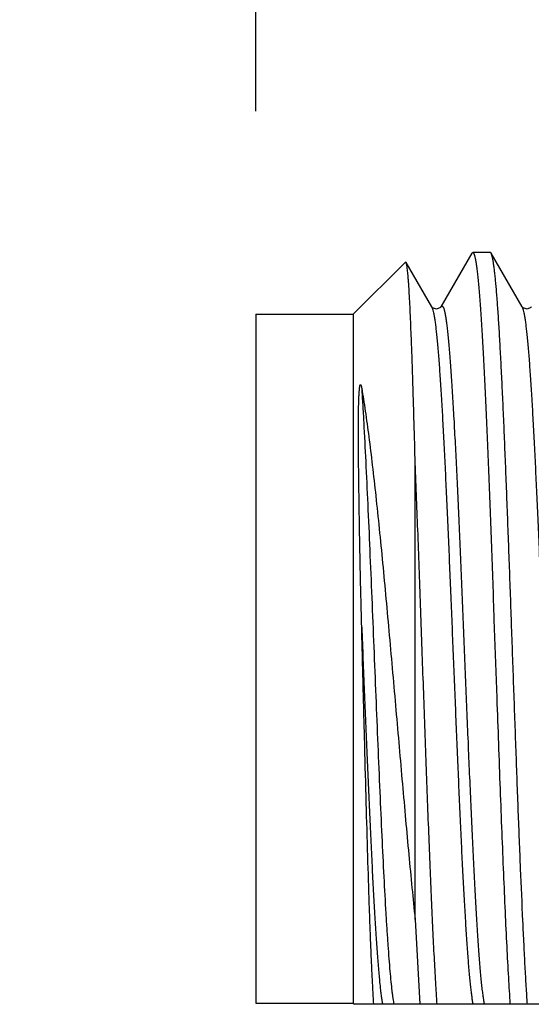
# Model space of a CAD drawing. Header units: inches. Extents: x 0.2 to 16.8, y 0.2 to 10.8.
# Tile 28 of 35: x 9.537 to 9.694, y 7.037 to 7.34. Entities that reach past the tile are written whole.
import ezdxf

# ---------------------------------------------------------------- set-up
doc = ezdxf.new("R2010")
doc.units = ezdxf.units.IN
doc.header["$LTSCALE"] = 0.935
doc.header["$MEASUREMENT"] = 0
doc.layers.get('0').update_dxf_attribs({"linetype": 'CONTINUOUS'})
doc.layers.add('DIMENSIONS', color=7, linetype='CONTINUOUS')
doc.styles.get("Standard").update_dxf_attribs({"font": 'txt', "width": 0.8})
doc.dimstyles.new('DIMSTYLE_1', dxfattribs={"dimtxt": 0.125, "dimasz": 0.18, "dimexe": 0.125, "dimexo": 0.0625, "dimgap": 0.03125, "dimtad": 0, "dimtih": 1, "dimtoh": 1, "dimzin": 4, "dimdsep": 46, "dimtxsty": 'STANDARD', "dimblk": '_FILLED', "dimblk1": '_FILLED', "dimblk2": '_FILLED', "dimcen": 0.09, "dimadec": 0, "dimazin": 0, "dimtp": 0.005, "dimtm": 0.005, "dimtfac": 1, "dimtofl": 0, "dimtmove": 0, "dimatfit": 3, "dimldrblk": '_FILLED', "dimfxl": 1, "dimtolj": 1, "dimtzin": 4, "dimarcsym": 0})

# ---------------------------------------------------------------- blocks, each defined once
blk = doc.blocks.new('*D14')
at = {"layer": 'DIMENSIONS', "color": 2, "linetype": 'CONTINUOUS'}
blk.add_line((9.60931, 7.31136), (9.60931, 9.05537), dxfattribs=at)
at = {"layer": 'DIMENSIONS', "color": 2, "linetype": 'CONTINUOUS', "insert": (9.54681, 9.11787), "char_height": 0.125, "width": 1.325, "attachment_point": 1, "rotation": 90, "line_spacing_factor": 0.9}
blk.add_mtext('4X .45{\\Ftxt.shx;\\W1.000000;\\H0.125000; }[11.4]', dxfattribs=at)
blk = doc.blocks.new('_FILLED')
at = {"color": 0, "linetype": 'BYBLOCK'}
blk.add_solid([(0, 0), (-1, 0.1736), (-1, -0.1736)], dxfattribs=at)

msp = doc.modelspace()

# ---------------------------------------------------------------- linework, layer by layer
at = {"color": 7, "linetype": 'CONTINUOUS'}
for p, q in [((9.67579, 7.26763), (9.66627, 7.25117)), ((9.67579, 7.26763), (9.67606, 7.26786)), ((9.68141, 7.26786), (9.67606, 7.26786)), ((9.68168, 7.26763), (9.68141, 7.26786)), ((9.6912, 7.25117), (9.68168, 7.26763)), ((9.63931, 7.24886), (9.65535, 7.2649)), ((9.65552, 7.26483), (9.65535, 7.2649)), ((9.66343, 7.25117), (9.65552, 7.26483)), ((9.66346, 7.25113), (9.66343, 7.25117)), ((9.69122, 7.25113), (9.6912, 7.25117)), ((9.60931, 7.24886), (9.60931, 7.03686)), ((9.60931, 7.24886), (9.63931, 7.24886)), ((9.63931, 7.24886), (9.63931, 7.03686)), ((9.65831, 7.06267), (9.65831, 7.20435)), ((9.68257, 7.15499), (9.68257, 7.15484)), ((9.68257, 7.15484), (9.68343, 7.13079)), ((9.65831, 7.06267), (9.65972, 7.03653)), ((9.60931, 7.03686), (9.63931, 7.03686)), ((9.63931, 7.03686), (9.63963, 7.03653)), ((9.84331, 7.03653), (9.63963, 7.03653))]:
    msp.add_line(p, q, dxfattribs=at)
at = {"color": 9, "linetype": 'CONTINUOUS'}
for p, q in [((9.66343, 7.25117), (9.66361, 7.25076)), ((9.6912, 7.25117), (9.69138, 7.25076))]:
    msp.add_line(p, q, dxfattribs=at)
at = {"color": 7, "linetype": 'CONTINUOUS'}
for points in [[(9.66627, 7.25117), (9.66608, 7.25094), (9.66494, 7.25045), (9.66371, 7.25086), (9.66346, 7.25113)], [(9.69404, 7.25117), (9.69386, 7.25095), (9.69274, 7.25045), (9.69149, 7.25085), (9.69122, 7.25113)]]:
    msp.add_lwpolyline(points, dxfattribs=at)
for points, knots in [([(9.67606, 7.26786), (9.67607, 7.26786), (9.67611, 7.26785), (9.67616, 7.26783), (9.67621, 7.26778), (9.67629, 7.2677), (9.67637, 7.26754), (9.67647, 7.26731), (9.67657, 7.26701), (9.67667, 7.26665), (9.67678, 7.26622), (9.67692, 7.26552), (9.67709, 7.26448), (9.67729, 7.26303), (9.67749, 7.26134), (9.6777, 7.25939), (9.6779, 7.2572), (9.6781, 7.25476), (9.6783, 7.25208), (9.67858, 7.24806), (9.67893, 7.24249), (9.67933, 7.23517), (9.67974, 7.22708), (9.68014, 7.21827), (9.68055, 7.20882), (9.68095, 7.19882), (9.68136, 7.18834), (9.68176, 7.17747), (9.68217, 7.16631), (9.68243, 7.15878), (9.68257, 7.15499)], [0, 0, 0, 0, 0.000455, 0.000955, 0.001535, 0.002216, 0.003933, 0.006167, 0.008944, 0.012275, 0.016168, 0.020626, 0.031236, 0.044095, 0.059185, 0.076482, 0.095953, 0.117555, 0.141246, 0.166979, 0.224348, 0.28918, 0.360929, 0.438994, 0.52271, 0.611374, 0.704231, 0.800503, 0.89937, 1, 1, 1, 1]), ([(9.69285, 7.03653), (9.69272, 7.03837), (9.69248, 7.04226), (9.69213, 7.04839), (9.69178, 7.05511), (9.69131, 7.06512), (9.69072, 7.07877), (9.69003, 7.09625), (9.68934, 7.1149), (9.68865, 7.13424), (9.68796, 7.1538), (9.68728, 7.17308), (9.68669, 7.18876), (9.68622, 7.20081), (9.68587, 7.20934), (9.68553, 7.21746), (9.68518, 7.22511), (9.68483, 7.23225), (9.68449, 7.23884), (9.68414, 7.24482), (9.68379, 7.25018), (9.6835, 7.25422), (9.68326, 7.25711), (9.68308, 7.25902), (9.68291, 7.26075), (9.68274, 7.26229), (9.68256, 7.26364), (9.68239, 7.26481), (9.68222, 7.26579), (9.68207, 7.26648), (9.68195, 7.26694), (9.68186, 7.26721), (9.68177, 7.26744), (9.68171, 7.26757), (9.68168, 7.26762)], [0, 0, 0, 0, 0.023869, 0.050463, 0.079599, 0.111094, 0.180385, 0.256621, 0.337904, 0.422219, 0.50747, 0.591535, 0.672324, 0.710857, 0.747828, 0.783007, 0.816177, 0.847128, 0.875672, 0.90163, 0.924843, 0.945166, 0.954206, 0.962479, 0.969974, 0.976677, 0.982582, 0.987682, 0.991972, 0.995448, 0.996883, 0.998117, 0.999155, 1, 1, 1, 1]), ([(9.65831, 7.20435), (9.6582, 7.20858), (9.65803, 7.21478), (9.65779, 7.22285), (9.65762, 7.22845), (9.65745, 7.23371), (9.65728, 7.23862), (9.6571, 7.24316), (9.65693, 7.2473), (9.65676, 7.25104), (9.65659, 7.25435), (9.65644, 7.25684), (9.65632, 7.2586), (9.65623, 7.25976), (9.65614, 7.2608), (9.65605, 7.26173), (9.65597, 7.26254), (9.65588, 7.26323), (9.6558, 7.2638), (9.65572, 7.2642), (9.65566, 7.26446), (9.65561, 7.26461), (9.65557, 7.26474), (9.65554, 7.26481), (9.65552, 7.26483)], [0, 0, 0, 0, 0.209422, 0.307186, 0.39976, 0.486805, 0.56799, 0.643001, 0.711531, 0.773312, 0.828098, 0.875668, 0.896689, 0.915837, 0.933093, 0.948439, 0.961863, 0.973356, 0.982909, 0.990519, 0.993599, 0.9962, 0.998329, 1, 1, 1, 1]), ([(9.64189, 7.15257), (9.6418, 7.15623), (9.64166, 7.1617), (9.6415, 7.16896), (9.64139, 7.17429), (9.64129, 7.17955), (9.6412, 7.1847), (9.64112, 7.18974), (9.64105, 7.19466), (9.64099, 7.19868), (9.64096, 7.20182), (9.64094, 7.20412), (9.64092, 7.20638), (9.6409, 7.2086), (9.64089, 7.21077), (9.64089, 7.21291), (9.64089, 7.21467), (9.6409, 7.21605), (9.64091, 7.21707), (9.64092, 7.21808), (9.64093, 7.21908), (9.64095, 7.22007), (9.64097, 7.22105), (9.64099, 7.22186), (9.64101, 7.22251), (9.64103, 7.22299), (9.64105, 7.22347), (9.64107, 7.22394), (9.6411, 7.22442), (9.64112, 7.22482), (9.64115, 7.22513), (9.64117, 7.22537), (9.64119, 7.22561), (9.64121, 7.22585), (9.64123, 7.22605), (9.64125, 7.22621), (9.64127, 7.22634), (9.64128, 7.22646), (9.6413, 7.22658), (9.64132, 7.22671), (9.64135, 7.22681), (9.64137, 7.2269), (9.64139, 7.22697), (9.6414, 7.22702), (9.64142, 7.22707), (9.64143, 7.22711), (9.64145, 7.22714), (9.64148, 7.22718), (9.64151, 7.2272), (9.64153, 7.22721), (9.64155, 7.22721), (9.64156, 7.2272), (9.64157, 7.22719), (9.64159, 7.22718), (9.64161, 7.22716), (9.64162, 7.22713), (9.64165, 7.22708), (9.64168, 7.22701), (9.64171, 7.22693), (9.64173, 7.22684), (9.64176, 7.22675), (9.64178, 7.22666), (9.6418, 7.22657), (9.64183, 7.22644), (9.64186, 7.22628), (9.64188, 7.22615), (9.64189, 7.22609)], [0, 0, 0, 0, 0.144851, 0.216196, 0.286584, 0.355836, 0.423779, 0.490243, 0.555065, 0.618091, 0.648885, 0.679176, 0.708949, 0.738191, 0.76689, 0.795036, 0.822625, 0.836211, 0.849657, 0.862964, 0.876136, 0.889176, 0.902087, 0.914879, 0.921235, 0.927566, 0.933875, 0.940168, 0.94645, 0.95273, 0.955874, 0.959023, 0.962181, 0.965354, 0.968548, 0.970157, 0.971777, 0.973411, 0.975063, 0.976742, 0.978461, 0.979344, 0.98025, 0.981185, 0.981679, 0.982199, 0.98274, 0.983308, 0.98384, 0.984212, 0.984351, 0.984483, 0.984748, 0.985005, 0.985261, 0.985789, 0.98634, 0.987474, 0.988646, 0.989846, 0.991067, 0.992306, 0.99356, 0.994827, 0.997395, 1, 1, 1, 1]), ([(9.64189, 7.22609), (9.64208, 7.22496), (9.64246, 7.22263), (9.64321, 7.21766), (9.64413, 7.21091), (9.64519, 7.20219), (9.64625, 7.19276), (9.6473, 7.18272), (9.64834, 7.17216), (9.64937, 7.16121), (9.65074, 7.14614), (9.65241, 7.12716), (9.65406, 7.10824), (9.65538, 7.09342), (9.65635, 7.08277), (9.65732, 7.07255), (9.65798, 7.06591), (9.65831, 7.06267)], [0, 0, 0, 0, 0.020818, 0.043102, 0.091765, 0.145387, 0.203373, 0.265094, 0.329885, 0.397071, 0.465972, 0.606193, 0.745214, 0.812679, 0.878, 0.940633, 1, 1, 1, 1]), ([(9.66508, 7.03653), (9.66492, 7.03879), (9.66463, 7.0436), (9.66421, 7.05126), (9.66379, 7.05976), (9.66337, 7.06901), (9.66295, 7.07894), (9.66238, 7.09327), (9.66167, 7.11214), (9.66084, 7.13546), (9.66001, 7.15904), (9.65918, 7.18204), (9.6586, 7.19707), (9.65831, 7.20435)], [0, 0, 0, 0, 0.040364, 0.086167, 0.13696, 0.192287, 0.251653, 0.31451, 0.44837, 0.588991, 0.731247, 0.869932, 1, 1, 1, 1]), ([(9.64562, 7.03653), (9.64554, 7.03771), (9.64538, 7.04029), (9.64515, 7.0445), (9.64492, 7.04936), (9.64469, 7.05485), (9.64446, 7.06092), (9.64414, 7.07008), (9.64375, 7.08266), (9.64329, 7.09886), (9.64283, 7.11622), (9.64236, 7.13426), (9.64205, 7.14645), (9.64189, 7.15257)], [0, 0, 0, 0, 0.030471, 0.066844, 0.108867, 0.156266, 0.208744, 0.265947, 0.392976, 0.533915, 0.684899, 0.841733, 1, 1, 1, 1]), ([(9.68343, 7.13079), (9.68376, 7.12143), (9.68425, 7.10764), (9.68494, 7.08964), (9.68544, 7.07708), (9.68595, 7.06538), (9.68645, 7.05472), (9.68695, 7.04521), (9.68731, 7.03928), (9.68749, 7.03653)], [0, 0, 0, 0, 0.297595, 0.438932, 0.572788, 0.697392, 0.81109, 0.912425, 1, 1, 1, 1])]:
    msp.add_open_spline(points, degree=3, knots=knots, dxfattribs=at)
at = {"color": 9, "linetype": 'CONTINUOUS'}
for points, knots in [([(9.66361, 7.25076), (9.66365, 7.25066), (9.66372, 7.25045), (9.66385, 7.24995), (9.66402, 7.2492), (9.66421, 7.24814), (9.66441, 7.24687), (9.6646, 7.2454), (9.66479, 7.24374), (9.66499, 7.24187), (9.66526, 7.23901), (9.66559, 7.23497), (9.66598, 7.22959), (9.66636, 7.22353), (9.66675, 7.21685), (9.66714, 7.20958), (9.66752, 7.2018), (9.66791, 7.19357), (9.66844, 7.18185), (9.66909, 7.16657), (9.66986, 7.14779), (9.67063, 7.12886), (9.67139, 7.11036), (9.67205, 7.09549), (9.67257, 7.08423), (9.67296, 7.07643), (9.67335, 7.06915), (9.67374, 7.06244), (9.67412, 7.05636), (9.67451, 7.05095), (9.67484, 7.04688), (9.67511, 7.044), (9.67531, 7.04212), (9.6755, 7.04044), (9.67569, 7.03896), (9.67589, 7.03768), (9.67603, 7.03689), (9.6761, 7.03653)], [0, 0, 0, 0, 0.00145, 0.003133, 0.007205, 0.012222, 0.018182, 0.025078, 0.032896, 0.041624, 0.051247, 0.073104, 0.098299, 0.126641, 0.15791, 0.191867, 0.228246, 0.266767, 0.307128, 0.392112, 0.480562, 0.569732, 0.656856, 0.73923, 0.777829, 0.814299, 0.848356, 0.879739, 0.908201, 0.933526, 0.955516, 0.96521, 0.974012, 0.981905, 0.988875, 0.99491, 1, 1, 1, 1]), ([(9.66627, 7.25117), (9.6663, 7.25123), (9.66635, 7.2513), (9.66642, 7.25138), (9.66647, 7.25141), (9.66653, 7.25144), (9.66658, 7.25145), (9.66663, 7.25144), (9.66669, 7.25141), (9.66674, 7.25137), (9.66681, 7.2513), (9.6669, 7.25116), (9.66701, 7.25095), (9.66711, 7.25068), (9.66721, 7.25035), (9.66731, 7.24996), (9.66742, 7.24951), (9.66756, 7.2488), (9.66774, 7.24776), (9.66794, 7.24634), (9.66815, 7.24469), (9.66836, 7.24282), (9.66856, 7.24072), (9.66877, 7.23842), (9.66898, 7.23589), (9.66926, 7.23213), (9.66961, 7.22694), (9.67003, 7.22017), (9.67044, 7.21271), (9.67085, 7.20464), (9.67126, 7.19603), (9.67168, 7.18694), (9.67209, 7.17747), (9.6725, 7.16768), (9.67292, 7.15769), (9.67333, 7.14755), (9.67388, 7.13404), (9.67456, 7.1175), (9.67525, 7.10133), (9.67581, 7.08901), (9.67622, 7.08044), (9.67664, 7.07241), (9.67705, 7.065), (9.67746, 7.05829), (9.67787, 7.05232), (9.67822, 7.04783), (9.67851, 7.04466), (9.67872, 7.0426), (9.67892, 7.04076), (9.67913, 7.03915), (9.67933, 7.03776), (9.67948, 7.03692), (9.67956, 7.03653)], [0, 0, 0, 0, 0.000842, 0.001183, 0.001479, 0.001741, 0.001984, 0.002227, 0.002489, 0.002786, 0.003128, 0.003972, 0.005056, 0.006394, 0.007992, 0.009853, 0.011981, 0.014374, 0.019958, 0.026604, 0.034299, 0.043027, 0.052771, 0.063514, 0.075231, 0.087895, 0.11596, 0.147463, 0.18213, 0.219656, 0.259711, 0.301943, 0.34598, 0.391434, 0.437905, 0.484982, 0.532252, 0.625705, 0.714976, 0.757054, 0.796928, 0.834245, 0.86868, 0.899929, 0.927719, 0.951807, 0.962397, 0.97199, 0.980562, 0.988097, 0.994581, 1, 1, 1, 1]), ([(9.69138, 7.25076), (9.69142, 7.25066), (9.69149, 7.25045), (9.69162, 7.24995), (9.69179, 7.2492), (9.69198, 7.24814), (9.69218, 7.24687), (9.69237, 7.2454), (9.69256, 7.24374), (9.69276, 7.24188), (9.69303, 7.23901), (9.69336, 7.23497), (9.69375, 7.22959), (9.69413, 7.22353), (9.69452, 7.21685), (9.69491, 7.20959), (9.69529, 7.20181), (9.69568, 7.19357), (9.69621, 7.18185), (9.69686, 7.16657), (9.69763, 7.14779), (9.6984, 7.12886), (9.69916, 7.11037), (9.69982, 7.09549), (9.70034, 7.08423), (9.70073, 7.07643), (9.70112, 7.06915), (9.70151, 7.06244), (9.70189, 7.05636), (9.70228, 7.05095), (9.70261, 7.04688), (9.70288, 7.044), (9.70308, 7.04212), (9.70327, 7.04044), (9.70346, 7.03896), (9.70366, 7.03768), (9.7038, 7.03689), (9.70387, 7.03653)], [0, 0, 0, 0, 0.00145, 0.003133, 0.007204, 0.012221, 0.018181, 0.025076, 0.032894, 0.041622, 0.051244, 0.073101, 0.098295, 0.126637, 0.157906, 0.191862, 0.228241, 0.266762, 0.307123, 0.392108, 0.480558, 0.569729, 0.656853, 0.739228, 0.777827, 0.814298, 0.848355, 0.879738, 0.9082, 0.933525, 0.955515, 0.96521, 0.974012, 0.981905, 0.988875, 0.99491, 1, 1, 1, 1]), ([(9.64189, 7.22609), (9.642, 7.22439), (9.64221, 7.22088), (9.64264, 7.21338), (9.64316, 7.20318), (9.64377, 7.19011), (9.64438, 7.17612), (9.64499, 7.16147), (9.64561, 7.14646), (9.64622, 7.13138), (9.64683, 7.11653), (9.64744, 7.10219), (9.64805, 7.08865), (9.64866, 7.07616), (9.64919, 7.06654), (9.64961, 7.05955), (9.64992, 7.0549), (9.65023, 7.05068), (9.65053, 7.04692), (9.65084, 7.04362), (9.6511, 7.04118), (9.65132, 7.03947), (9.65147, 7.03838), (9.65163, 7.03741), (9.65174, 7.03681), (9.65179, 7.03653)], [0, 0, 0, 0, 0.026802, 0.055636, 0.118763, 0.188127, 0.262392, 0.340102, 0.419742, 0.499755, 0.578579, 0.654674, 0.726555, 0.79282, 0.852175, 0.878896, 0.903467, 0.925773, 0.945702, 0.963165, 0.978078, 0.984557, 0.990374, 0.995524, 1, 1, 1, 1]), ([(9.64189, 7.15257), (9.64216, 7.14599), (9.64269, 7.13294), (9.64348, 7.11375), (9.64415, 7.09826), (9.6447, 7.0865), (9.6451, 7.07833), (9.6455, 7.07069), (9.64589, 7.06365), (9.64629, 7.05727), (9.64669, 7.0516), (9.64703, 7.04733), (9.64731, 7.04431), (9.64751, 7.04235), (9.64771, 7.04059), (9.64791, 7.03905), (9.64811, 7.03772), (9.64825, 7.0369), (9.64833, 7.03653)], [0, 0, 0, 0, 0.16991, 0.336964, 0.495672, 0.570242, 0.640792, 0.706743, 0.767549, 0.822713, 0.871781, 0.914351, 0.933091, 0.950086, 0.965301, 0.978707, 0.99028, 1, 1, 1, 1])]:
    msp.add_open_spline(points, degree=3, knots=knots, dxfattribs=at)

# ---------------------------------------------------------------- dimensions: what is measured, and where the dimension line sits
at = {"layer": 'DIMENSIONS', "color": 2, "linetype": 'CONTINUOUS'}
dim = msp.add_ordinate_dim(feature_location=(9.60931, 7.31136), offset=(0, 1.74401), dtype=1, origin=(10.05931, 7.24886), text='4X <>', dimstyle='DIMSTYLE_1', dxfattribs=at)
dim.commit()
dim.dimension.update_dxf_attribs({"geometry": '*D14', "text_midpoint": (9.60931, 9.78037)})

doc.saveas('drawing.dxf')
